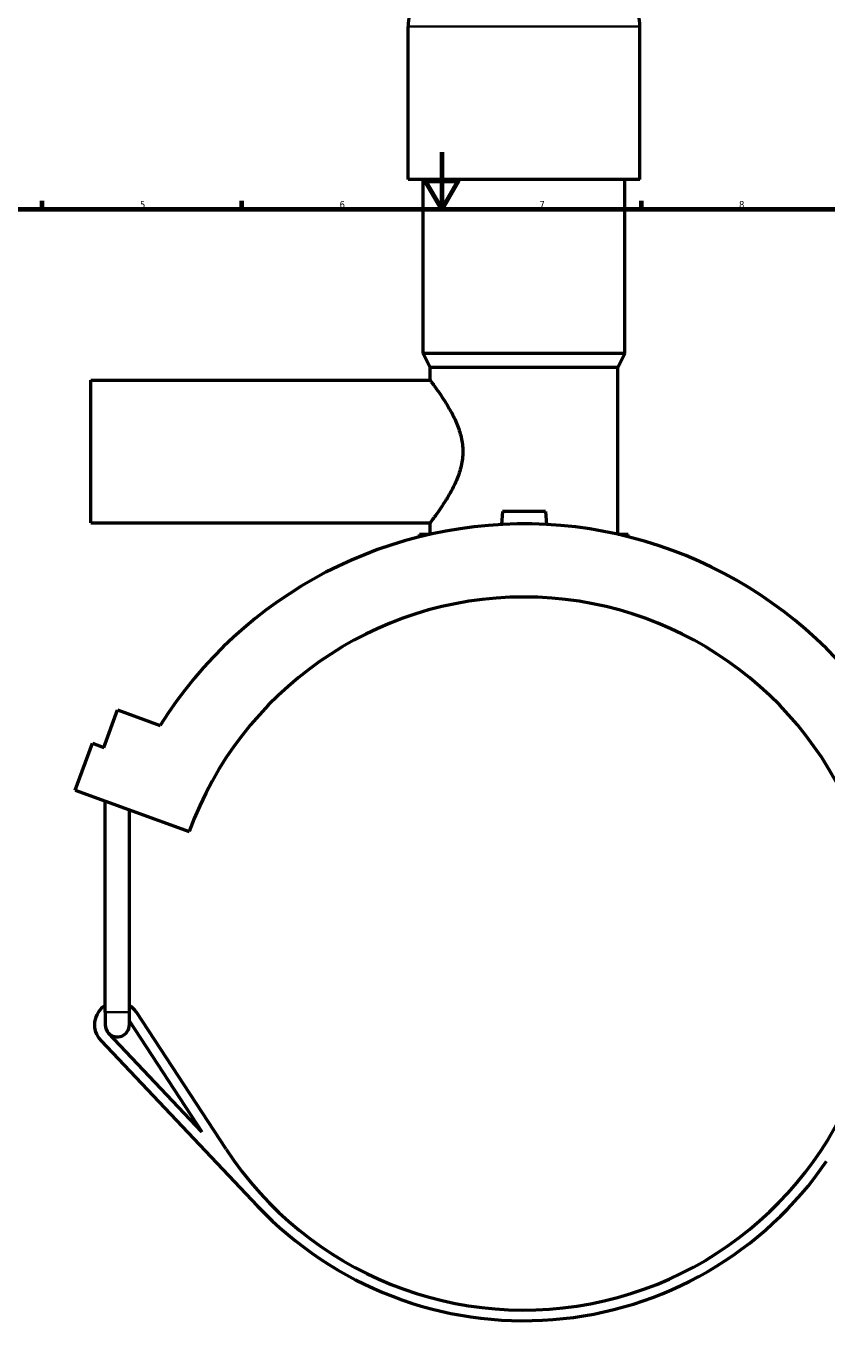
# Model space of a CAD drawing. Header units: millimetres. Extents: x 0 to 1017, y -235 to 1226.
# Tile 3 of 8: x 275 to 556, y 176 to 638. Entities that reach past the tile are written whole.
import ezdxf

# ---------------------------------------------------------------- set-up
doc = ezdxf.new("R2010")
doc.units = ezdxf.units.MM
for name, color, linetype, lineweight in [('Border (ISO)', 7, 'Continuous', 70), ('Visible (ISO)', 7, 'Continuous', 50), ('Visible Narrow (ISO)', 7, 'Continuous', 35)]:
    doc.layers.add(name, color=color, linetype=linetype, lineweight=lineweight)
doc.styles.add('Note Text (ISO)', font='tahoma.ttf')

# ---------------------------------------------------------------- blocks, each defined once
blk = doc.blocks.new('Borders Default Border')
at = {"layer": 'Border (ISO)'}
for p, q in [((280.33, 574), (280.33, 576.9)), ((350.42, 574), (350.42, 576.9)), ((490.58, 574), (490.58, 576.9))]:
    blk.add_line(p, q, dxfattribs=at)
at = {"layer": 'Border (ISO)', "flags": 128}
for points in [[(420.5, 594), (420.5, 574), (414.73, 584), (426.27, 584), (420.5, 574)], [(20, 20), (20, 574), (821, 574), (821, 20), (20, 20)]]:
    blk.add_lwpolyline(points, dxfattribs=at)
at = {"layer": 'Border (ISO)', "color": 232, "true_color": 0xca0064, "char_height": 2.5, "attachment_point": 7, "style": 'Note Text (ISO)'}
for s, insert in [('5', (314.64, 574.35)), ('6', (384.66, 574.35)), ('7', (454.77, 574.4)), ('8', (524.81, 574.34))]:
    blk.add_mtext(s, dxfattribs=dict(at, insert=insert))

msp = doc.modelspace()

# ---------------------------------------------------------------- linework, layer by layer
at = {"layer": 'Visible (ISO)'}
for p, q in [((408.686, 584.432), (408.686, 638.112)), ((490.019, 584.432), (490.019, 638.112)), ((490.019, 584.432), (408.686, 584.432)), ((413.973, 523.432), (413.973, 584.432)), ((484.733, 523.432), (484.733, 584.432)), ((484.733, 523.432), (413.973, 523.432)), ((416.413, 518.552), (413.973, 523.432)), ((482.293, 518.552), (484.733, 523.432)), ((482.293, 518.552), (416.413, 518.552)), ((416.413, 514.032), (416.413, 518.552)), ((482.293, 460.024), (482.293, 518.552)), ((297.353, 464.032), (297.353, 514.032)), ((297.353, 514.032), (416.413, 514.032)), ((441.853, 468.032), (441.453, 463.462)), ((456.853, 468.032), (441.853, 468.032)), ((456.853, 468.032), (457.253, 463.462)), ((297.353, 464.032), (416.413, 464.032)), ((416.413, 460.024), (416.413, 464.032)), ((416.271, 459.992), (412.753, 459.992)), ((412.753, 459.155), (412.753, 459.992)), ((485.953, 459.992), (482.435, 459.992)), ((485.953, 459.155), (485.953, 459.992)), ((301.933, 385.311), (306.722, 398.467)), ((306.722, 398.467), (321.703, 393.014)), ((291.954, 370.32), (297.94, 386.765)), ((297.94, 386.765), (301.933, 385.311)), ((291.954, 370.32), (331.891, 355.784)), ((302.42, 292.432), (302.42, 366.511)), ((310.92, 292.432), (310.92, 363.417)), ((302.42, 292.432), (302.42, 288.032)), ((310.92, 288.032), (310.92, 292.432)), ((344.854, 244.439), (313.358, 292.422)), ((310.92, 289.302), (336.384, 250.509)), ((300.864, 282.528), (355.914, 224.456)), ((336.384, 250.509), (303.585, 285.108))]:
    msp.add_line(p, q, dxfattribs=at)
for centre, radius, start, end in [((422.268, 638.112), 13.582, 147.38758, 180), ((476.438, 638.112), 13.582, 0, 32.61242), ((449.353, 313.032), 150.637, 26.08123, 147.92972), ((449.353, 313.032), 125, 20, 160), ((449.353, 313.032), 125, 213.28105, 352.68191), ((306.67, 288.032), 8, 122.08995, 223.46951), ((306.67, 288.032), 8, 33.28105, 57.91005), ((306.67, 288.032), 4.25, 180, 223.46951), ((306.67, 288.032), 4.25, 223.46951, 0), ((449.353, 313.032), 128.75, 223.46951, 325.56227)]:
    msp.add_arc(centre, radius, start, end, dxfattribs=at)
msp.add_open_spline([(416.413, 514.032), (416.413, 514.032), (416.539, 513.867), (417.042, 513.197), (417.42, 512.693), (418.372, 511.392), (418.947, 510.593), (420.203, 508.783), (420.883, 507.771), (422.249, 505.624), (422.988, 504.404), (424.443, 501.747), (425.159, 500.311), (426.414, 497.281), (426.953, 495.684), (427.7, 492.402), (427.904, 490.715), (427.904, 487.348), (427.7, 485.662), (426.953, 482.38), (426.414, 480.783), (425.159, 477.753), (424.443, 476.317), (422.988, 473.66), (422.249, 472.44), (420.883, 470.293), (420.203, 469.281), (418.947, 467.471), (418.372, 466.672), (417.42, 465.371), (417.042, 464.866), (416.539, 464.197), (416.413, 464.032), (416.413, 464.032)], degree=3, knots=[3.9948105, 3.9948105, 3.9948105, 3.9948105, 4.4884678, 4.4884678, 4.9821251, 4.9821251, 5.4757824, 5.4757824, 5.9694398, 5.9694398, 6.4744851, 6.4744851, 6.9795304, 6.9795304, 7.4845756, 7.4845756, 7.9896209, 7.9896209, 8.4946662, 8.4946662, 8.9997115, 8.9997115, 9.5047568, 9.5047568, 10.0098021, 10.0098021, 10.5034594, 10.5034594, 10.9971168, 10.9971168, 11.4907741, 11.4907741, 11.9844314, 11.9844314, 11.9844314, 11.9844314], dxfattribs=at)
at = {"layer": 'Visible Narrow (ISO)'}
for p, q in [((489.519, 638.112), (409.187, 638.112)), ((302.472, 292.432), (310.868, 292.432))]:
    msp.add_line(p, q, dxfattribs=at)

# ---------------------------------------------------------------- block references
msp.add_blockref('Borders Default Border', (0, 0))

doc.saveas('drawing.dxf')
